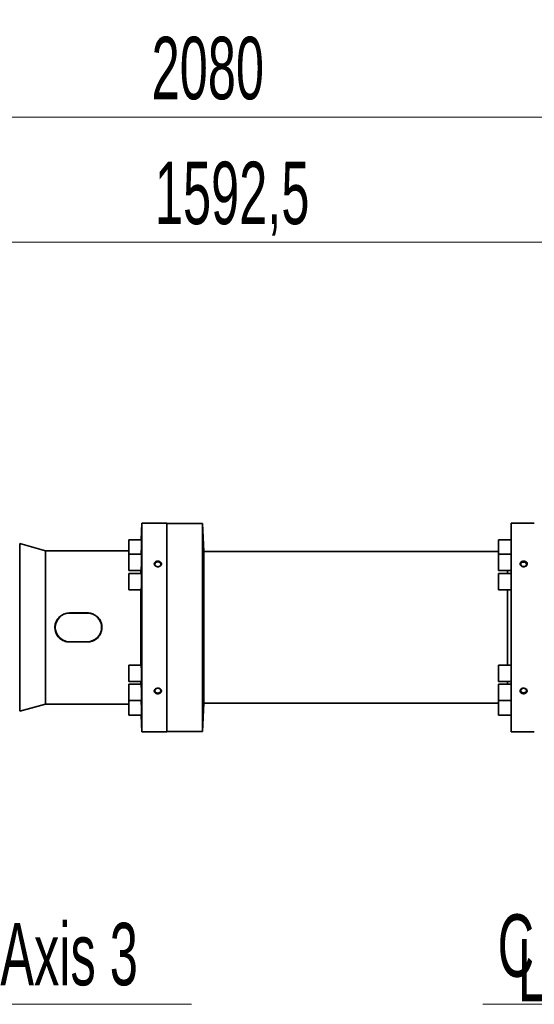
# Model space of a CAD drawing. Header units: millimetres. Extents: x 0 to 11920, y 0 to 8400.
# Tile 32 of 66: x 2962 to 3539, y 6603 to 7707. Entities that reach past the tile are written whole.
import ezdxf

# ---------------------------------------------------------------- set-up
doc = ezdxf.new("R2010")
doc.units = ezdxf.units.MM
doc.header["$LTSCALE"] = 20
doc.styles.add('SLDTEXTSTYLE0', font='TXT', dxfattribs={"width": 0.605})
doc.dimstyles.new('SLDDIMSTYLE0', dxfattribs={"dimtxt": 70, "dimasz": 70, "dimexe": 0, "dimexo": 0.0625, "dimgap": 17.5, "dimtad": 1, "dimdec": 1, "dimrnd": 1e-09, "dimzin": 12, "dimdsep": 46, "dimtxsty": 'SLDTEXTSTYLE0', "dimsah": 1, "dimcen": 0.09, "dimadec": 0, "dimazin": 3, "dimtfac": 1, "dimtofl": 0, "dimtmove": 0, "dimatfit": 3, "dimfxl": 1, "dimfrac": 2, "dimtolj": 1, "dimtzin": 12, "dimarcsym": 0})
doc.dimstyles.new('SLDDIMSTYLE1', dxfattribs={"dimtxt": 70, "dimasz": 70, "dimexe": 0, "dimexo": 0.0625, "dimgap": 17.5, "dimtad": 1, "dimdec": 0, "dimrnd": 1e-09, "dimzin": 12, "dimdsep": 46, "dimtxsty": 'SLDTEXTSTYLE0', "dimsah": 1, "dimcen": 0.09, "dimadec": 0, "dimazin": 3, "dimtfac": 1, "dimtofl": 0, "dimtmove": 0, "dimatfit": 3, "dimfxl": 1, "dimfrac": 2, "dimtolj": 1, "dimtzin": 12, "dimarcsym": 0})

# ---------------------------------------------------------------- blocks, each defined once
blk = doc.blocks.new('_D')
at = {"color": 7, "linetype": 'Continuous', "lineweight": 0}
for p, q in [((2464.2, 6829.3), (2464.2, 7487.2)), ((4056.7, 7029.3), (4056.7, 7487.2)), ((2464.2, 7457.2), (4056.7, 7457.2))]:
    blk.add_line(p, q, dxfattribs=at)
at = {"color": 7, "linetype": 'Continuous', "lineweight": 18}
for points in [[(2464.2, 7457.2), (2534.2, 7447.2), (2534.2, 7467.2)], [(4056.7, 7457.2), (3986.7, 7467.2), (3986.7, 7447.2)]]:
    blk.add_solid(points, dxfattribs=at)
at = {"color": 7, "linetype": 'Continuous', "lineweight": 18, "insert": (3113.4, 7547.4), "char_height": 70, "attachment_point": 1, "style": 'SLDTEXTSTYLE0'}
blk.add_mtext('1592,5', dxfattribs=at)
blk = doc.blocks.new('_D_1')
at = {"color": 7, "linetype": 'Continuous', "lineweight": 0}
for p, q in [((2062.8, 6911.4), (2062.8, 7767.2)), ((4256.7, 7128.3), (4256.7, 7767.2)), ((2062.8, 7737.2), (4256.7, 7737.2))]:
    blk.add_line(p, q, dxfattribs=at)
at = {"color": 7, "linetype": 'Continuous', "lineweight": 18}
for centre, start, end in [((3160.2, 7790.9), 153.4349, 206.5651), ((3159.2, 7790.9), 333.4349, 26.5651)]:
    blk.add_arc(centre, 120.1, start, end, dxfattribs=at)
for points in [[(2062.8, 7737.2), (2132.8, 7727.2), (2132.8, 7747.2)], [(4256.7, 7737.2), (4186.7, 7747.2), (4186.7, 7727.2)]]:
    blk.add_solid(points, dxfattribs=at)
at = {"color": 7, "linetype": 'Continuous', "lineweight": 18, "insert": (3052.8, 7827.4), "char_height": 70, "attachment_point": 1, "style": 'SLDTEXTSTYLE0'}
blk.add_mtext('2194', dxfattribs=at)
blk = doc.blocks.new('_D_3')
at = {"color": 7, "linetype": 'Continuous', "lineweight": 0}
for p, q in [((2176.7, 7081.8), (2176.7, 7627.2)), ((4256.7, 7128.3), (4256.7, 7627.2)), ((4256.7, 7597.2), (2176.7, 7597.2))]:
    blk.add_line(p, q, dxfattribs=at)
at = {"color": 7, "linetype": 'Continuous', "lineweight": 18}
for points in [[(2176.7, 7597.2), (2246.7, 7587.2), (2246.7, 7607.2)], [(4256.7, 7597.2), (4186.7, 7607.2), (4186.7, 7587.2)]]:
    blk.add_solid(points, dxfattribs=at)
at = {"color": 7, "linetype": 'Continuous', "lineweight": 18, "insert": (3109.7, 7687.4), "char_height": 70, "attachment_point": 1, "style": 'SLDTEXTSTYLE0'}
blk.add_mtext('2080', dxfattribs=at)
blk = doc.blocks.new('SW_SYMBOL_MOD_CL')
at = {"color": 0, "linetype": 'Continuous', "lineweight": 0, "char_height": 15515, "attachment_point": 5, "style": 'SLDTEXTSTYLE0'}
for s, insert in [('C', (8000, 12000)), ('L', (12000, 6000))]:
    blk.add_mtext(s, dxfattribs=dict(at, insert=insert))
blk = doc.blocks.new('SW_NOTE_0_1')
at = {"color": 0, "linetype": 'Continuous', "lineweight": 0}
for p, q in [((0, 0), (333.3, 0)), ((333.3, 0), (0, 0)), ((0, 0), (333.3, 0)), ((333.3, 0), (0, 0)), ((0, 0), (333.3, 0)), ((333.3, 0), (0, 0))]:
    blk.add_line(p, q, dxfattribs=at)
at = {"color": 0, "linetype": 'Continuous', "lineweight": 0, "xscale": 0.004511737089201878, "yscale": 0.004511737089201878, "zscale": 0.004511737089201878}
blk.add_blockref('SW_SYMBOL_MOD_CL', (1.9, 11.2), dxfattribs=at)
at = {"color": 0, "linetype": 'Continuous', "lineweight": 0, "insert": (119, 91.3), "char_height": 70, "attachment_point": 1, "style": 'SLDTEXTSTYLE0'}
blk.add_mtext('Axis 3', dxfattribs=at)
blk = doc.blocks.new('SW_NOTE_0_2')
at = {"color": 0, "linetype": 'Continuous', "lineweight": 0}
for p, q in [((-331.1, 0), (0, 0)), ((0, 0), (-331.1, 0)), ((-331.1, 0), (0, 0)), ((0, 0), (-331.1, 0)), ((-331.1, 0), (0, 0)), ((0, 0), (-331.1, 0))]:
    blk.add_line(p, q, dxfattribs=at)
at = {"color": 0, "linetype": 'Continuous', "lineweight": 0, "xscale": 0.004511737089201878, "yscale": 0.004511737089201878, "zscale": 0.004511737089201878}
blk.add_blockref('SW_SYMBOL_MOD_CL', (-330.3, 11.2), dxfattribs=at)
at = {"color": 0, "linetype": 'Continuous', "lineweight": 0, "insert": (-213.2, 91.3), "char_height": 70, "attachment_point": 1, "style": 'SLDTEXTSTYLE0'}
blk.add_mtext('Axis 5', dxfattribs=at)

msp = doc.modelspace()

# ---------------------------------------------------------------- linework, layer by layer
at = {"color": 7, "linetype": 'Continuous', "lineweight": 35}
for p, q in [((3098.58, 7142.26), (3097.93, 7123.61)), ((3109.67, 7142.26), (3098.58, 7142.26)), ((3098.58, 6908.26), (3098.58, 7142.26)), ((3126.67, 7142.26), (3123.67, 7142.26)), ((3126.67, 7025.26), (3126.67, 7142.26)), ((3519.67, 7142.26), (3512.67, 7142.26)), ((3512.67, 6908.26), (3512.67, 7142.26)), ((3538.67, 7142.26), (3533.67, 7142.26)), ((3166.67, 7141.76), (3126.67, 7141.76)), ((3168.32, 7110.26), (3166.67, 7141.76)), ((3166.67, 7141.76), (3166.67, 6908.76)), ((3098.41, 7123.61), (3084.08, 7123.61)), ((3084.08, 7123.61), (3084.08, 7107.24)), ((3512.67, 7123.61), (3498.58, 7123.61)), ((3498.58, 7123.61), (3498.58, 7107.24)), ((2990.67, 7111.26), (2961.82, 7119.26)), ((2961.82, 6931.26), (2961.82, 7119.26)), ((3084.08, 7111.26), (2990.67, 7111.26)), ((2990.67, 6939.26), (2990.67, 7111.26)), ((3498.58, 7110.26), (3168.32, 7110.26)), ((3168.32, 6940.26), (3168.32, 7110.26)), ((3098.41, 7107.24), (3084.08, 7107.24)), ((3084.08, 7107.24), (3084.08, 7088.94)), ((3512.67, 7107.24), (3498.58, 7107.24)), ((3498.58, 7107.24), (3498.58, 7088.94)), ((3084.08, 7088.94), (3097.87, 7088.94)), ((3097.5, 7085.91), (3097.5, 7088.94)), ((3498.58, 7088.94), (3512.67, 7088.94)), ((3508.48, 7088.94), (3508.48, 7085.91)), ((3508.49, 7088.94), (3508.49, 7085.91)), ((3098.26, 7085.91), (3084.08, 7085.91)), ((3084.08, 7085.91), (3084.08, 7067.61)), ((3512.67, 7085.91), (3498.58, 7085.91)), ((3498.58, 7085.91), (3498.58, 7067.61)), ((3084.08, 7067.61), (3097.94, 7067.61)), ((3097.5, 6982.91), (3097.5, 7067.61)), ((3498.58, 7067.61), (3512.67, 7067.61)), ((3508.48, 7067.61), (3508.48, 6982.91)), ((3508.49, 7067.61), (3508.49, 6982.91)), ((3037.67, 7041.54), (3017.67, 7041.54)), ((3037.67, 7041.26), (3017.67, 7041.26)), ((3126.67, 6908.26), (3126.67, 7025.26)), ((3017.67, 7009.26), (3037.67, 7009.26)), ((3017.67, 7008.97), (3037.67, 7008.97)), ((3097.94, 6982.91), (3084.08, 6982.91)), ((3084.08, 6982.91), (3084.08, 6964.61)), ((3512.67, 6982.91), (3498.58, 6982.91)), ((3498.58, 6982.91), (3498.58, 6964.61)), ((3084.08, 6964.61), (3098.26, 6964.61)), ((3097.87, 6961.57), (3084.08, 6961.57)), ((3084.08, 6961.57), (3084.08, 6943.27)), ((3097.5, 6961.57), (3097.5, 6964.61)), ((3498.58, 6964.61), (3512.67, 6964.61)), ((3512.67, 6961.57), (3498.58, 6961.57)), ((3498.58, 6961.57), (3498.58, 6943.27)), ((3508.48, 6964.61), (3508.48, 6961.57)), ((3508.49, 6964.61), (3508.49, 6961.57)), ((3084.08, 6943.27), (3098.41, 6943.27)), ((3084.08, 6943.27), (3084.08, 6926.91)), ((3498.58, 6943.27), (3512.67, 6943.27)), ((3498.58, 6943.27), (3498.58, 6926.91)), ((2961.82, 6931.26), (2990.67, 6939.26)), ((2990.67, 6939.26), (3084.08, 6939.26)), ((3166.67, 6908.76), (3168.32, 6940.26)), ((3168.32, 6940.26), (3498.58, 6940.26)), ((3084.08, 6926.91), (3098.41, 6926.91)), ((3097.93, 6926.91), (3098.58, 6908.26)), ((3498.58, 6926.91), (3512.67, 6926.91)), ((3098.58, 6908.26), (3126.67, 6908.26)), ((3126.67, 6908.76), (3166.67, 6908.76)), ((3512.67, 6908.26), (3538.67, 6908.26))]:
    msp.add_line(p, q, dxfattribs=at)
at = {"color": 8, "linetype": 'Continuous', "lineweight": 18}
for p, q in [((3017.67, 7041.54), (3017.67, 7041.26)), ((3037.67, 7041.54), (3037.67, 7041.26)), ((3017.67, 7008.97), (3017.67, 7009.26)), ((3037.67, 7008.97), (3037.67, 7009.26))]:
    msp.add_line(p, q, dxfattribs=at)
at = {"color": 7, "linetype": 'Continuous', "lineweight": 35, "flags": 128}
for points in [[(3116.67, 7093.4), (3117.77, 7093.55), (3118.75, 7093.97), (3119.51, 7094.63), (3119.96, 7095.44), (3120.05, 7096.32), (3119.78, 7097.18), (3119.17, 7097.93), (3118.28, 7098.47), (3117.22, 7098.76), (3116.11, 7098.76), (3115.05, 7098.47), (3114.16, 7097.93), (3113.55, 7097.18), (3113.28, 7096.32), (3113.37, 7095.44), (3113.82, 7094.63), (3114.58, 7093.97), (3115.56, 7093.55), (3116.67, 7093.4)], [(3526.67, 7093.45), (3527.72, 7093.59), (3528.66, 7093.99), (3529.39, 7094.61), (3529.82, 7095.39), (3529.9, 7096.24), (3529.64, 7097.06), (3529.06, 7097.77), (3528.21, 7098.29), (3527.2, 7098.57), (3526.13, 7098.57), (3525.12, 7098.29), (3524.27, 7097.77), (3523.69, 7097.06), (3523.43, 7096.24), (3523.51, 7095.39), (3523.94, 7094.61), (3524.67, 7093.99), (3525.61, 7093.59), (3526.67, 7093.45)], [(3116.67, 6951.71), (3117.77, 6951.86), (3118.75, 6952.28), (3119.51, 6952.94), (3119.96, 6953.75), (3120.05, 6954.63), (3119.78, 6955.5), (3119.17, 6956.24), (3118.28, 6956.78), (3117.22, 6957.07), (3116.11, 6957.07), (3115.05, 6956.78), (3114.16, 6956.24), (3113.55, 6955.5), (3113.28, 6954.63), (3113.37, 6953.75), (3113.82, 6952.94), (3114.58, 6952.28), (3115.56, 6951.86), (3116.67, 6951.71)], [(3526.67, 6957.07), (3527.72, 6956.93), (3528.66, 6956.52), (3529.39, 6955.9), (3529.82, 6955.12), (3529.9, 6954.27), (3529.64, 6953.45), (3529.06, 6952.74), (3528.21, 6952.22), (3527.2, 6951.94), (3526.13, 6951.94), (3525.12, 6952.22), (3524.27, 6952.74), (3523.69, 6953.45), (3523.43, 6954.27), (3523.51, 6955.12), (3523.94, 6955.9), (3524.67, 6956.52), (3525.61, 6956.93), (3526.67, 6957.07)]]:
    msp.add_lwpolyline(points, dxfattribs=at)
at = {"color": 7, "linetype": 'Continuous', "lineweight": 35}
for centre, start, end in [((3017.67, 7025.26), 90, 270), ((3037.67, 7025.26), 270, 90)]:
    msp.add_arc(centre, 16, start, end, dxfattribs=at)
for points, knots in [([(3109.67, 7142.26), (3109.68, 7142.26), (3109.74, 7142.25), (3110.4, 7142.22), (3111.81, 7142.15), (3113.78, 7142.09), (3116.1, 7142.05), (3118.53, 7142.06), (3120.76, 7142.12), (3122.48, 7142.19), (3123.5, 7142.25), (3123.61, 7142.25), (3123.67, 7142.26)], [0, 0, 0, 0, 0.0522951, 0.15493, 0.2585861, 0.364844, 0.4740165, 0.5852165, 0.6968735, 0.8072302, 0.9148564, 1, 1, 1, 1]), ([(3519.67, 7142.26), (3519.68, 7142.26), (3519.74, 7142.25), (3520.4, 7142.22), (3521.81, 7142.15), (3523.78, 7142.09), (3526.1, 7142.05), (3528.53, 7142.06), (3530.76, 7142.12), (3532.48, 7142.19), (3533.5, 7142.25), (3533.61, 7142.25), (3533.67, 7142.26)], [0, 0, 0, 0, 0.05229506, 0.15492997, 0.25858615, 0.364844, 0.4740165, 0.58521651, 0.69687347, 0.80723022, 0.91485642, 1, 1, 1, 1]), ([(3097.98, 7107.24), (3098, 7107.72), (3098.06, 7108.84), (3098.16, 7111.43), (3098.26, 7114.5), (3098.34, 7117.58), (3098.39, 7120.32), (3098.41, 7122.36), (3098.4, 7123.51), (3098.38, 7123.49), (3098.37, 7123.49)], [0, 0, 0, 0, 0.1010772, 0.2364882, 0.3719108, 0.5072946, 0.6426102, 0.7778568, 0.9130587, 1, 1, 1, 1]), ([(3097.87, 7089.05), (3097.89, 7089.05), (3097.94, 7089.05), (3098.03, 7090.23), (3098.14, 7092.29), (3098.24, 7095.05), (3098.33, 7098.14), (3098.39, 7101.22), (3098.41, 7103.96), (3098.41, 7106), (3098.37, 7107.14), (3098.33, 7107.12), (3098.32, 7107.12)], [0, 0, 0, 0, 0.0720379, 0.1794307, 0.2868817, 0.3943518, 0.5017989, 0.6091952, 0.7165349, 0.8238334, 0.9311205, 1, 1, 1, 1]), ([(3113.51, 7094.52), (3113.78, 7094.29), (3114.37, 7093.79), (3115.59, 7093.36), (3116.96, 7093.25), (3118.31, 7093.51), (3119.48, 7094.13), (3120.32, 7095.01), (3120.73, 7096.05), (3120.68, 7097.11), (3120.2, 7098.09), (3119.33, 7098.89), (3118.16, 7099.43), (3116.81, 7099.64), (3115.43, 7099.5), (3114.19, 7099.01), (3113.23, 7098.23), (3112.68, 7097.24), (3112.59, 7096.18), (3112.89, 7095.23), (3113.32, 7094.73), (3113.51, 7094.52)], [0, 0, 0, 0, 0.0474448, 0.1012254, 0.1557541, 0.2107118, 0.2655691, 0.3198189, 0.3731824, 0.4257802, 0.478107, 0.530781, 0.5842359, 0.6385426, 0.6934188, 0.7483671, 0.8028522, 0.8565011, 0.9092998, 0.9616443, 1, 1, 1, 1]), ([(3523.52, 7094.54), (3523.3, 7094.8), (3522.84, 7095.36), (3522.6, 7096.38), (3522.77, 7097.42), (3523.38, 7098.35), (3524.35, 7099.07), (3525.58, 7099.51), (3526.95, 7099.61), (3528.29, 7099.36), (3529.45, 7098.78), (3530.29, 7097.93), (3530.7, 7096.92), (3530.66, 7095.86), (3530.18, 7094.87), (3529.32, 7094.05), (3528.16, 7093.49), (3526.82, 7093.26), (3525.45, 7093.41), (3524.3, 7093.86), (3523.76, 7094.33), (3523.52, 7094.54)], [0, 0, 0, 0, 0.04745524, 0.10049949, 0.152957, 0.20533439, 0.25821892, 0.31194229, 0.36645948, 0.42140721, 0.47626001, 0.53051253, 0.58388518, 0.63649389, 0.68882793, 0.74150168, 0.79494914, 0.84924442, 0.90410966, 0.95905133, 1, 1, 1, 1]), ([(3097.94, 7067.72), (3097.96, 7067.72), (3098.02, 7067.72), (3098.12, 7068.9), (3098.22, 7070.97), (3098.31, 7073.72), (3098.38, 7076.81), (3098.41, 7079.89), (3098.41, 7082.63), (3098.38, 7084.67), (3098.32, 7085.81), (3098.28, 7085.79), (3098.26, 7085.79)], [0, 0, 0, 0, 0.0722353, 0.1796769, 0.2871472, 0.3946032, 0.5020127, 0.609365, 0.7166712, 0.8239585, 0.9312606, 1, 1, 1, 1]), ([(3017.67, 7041.54), (3016.75, 7041.5), (3014.92, 7041.41), (3012.26, 7040.7), (3009.75, 7039.6), (3007.46, 7038.09), (3005.45, 7036.2), (3003.77, 7034), (3002.49, 7031.54), (3001.63, 7028.91), (3001.25, 7026.18), (3001.32, 7023.46), (3001.85, 7020.8), (3002.8, 7018.27), (3004.16, 7015.94), (3005.89, 7013.84), (3007.96, 7012.05), (3010.33, 7010.61), (3012.91, 7009.6), (3015.39, 7009.05), (3016.99, 7009), (3017.67, 7008.97)], [0, 0, 0, 0, 0.0533302, 0.1066628, 0.1599707, 0.2132814, 0.2671132, 0.3209428, 0.3749328, 0.4289173, 0.4820214, 0.5351244, 0.5874438, 0.6397673, 0.6924465, 0.7451294, 0.7988194, 0.852508, 0.9065449, 0.9605783, 1, 1, 1, 1]), ([(3037.67, 7008.97), (3038.58, 7009.02), (3040.41, 7009.11), (3043.07, 7009.81), (3045.58, 7010.92), (3047.87, 7012.43), (3049.88, 7014.31), (3051.57, 7016.51), (3052.85, 7018.97), (3053.7, 7021.6), (3054.08, 7024.33), (3054.01, 7027.05), (3053.48, 7029.71), (3052.53, 7032.24), (3051.17, 7034.58), (3049.44, 7036.68), (3047.37, 7038.46), (3045, 7039.9), (3042.42, 7040.91), (3039.94, 7041.46), (3038.34, 7041.52), (3037.67, 7041.54)], [0, 0, 0, 0, 0.0533302, 0.1066628, 0.1599707, 0.2132814, 0.2671132, 0.3209428, 0.3749328, 0.4289173, 0.4820214, 0.5351244, 0.5874438, 0.6397673, 0.6924465, 0.7451294, 0.7988194, 0.852508, 0.9065449, 0.9605783, 1, 1, 1, 1]), ([(3098.26, 6964.72), (3098.28, 6964.72), (3098.33, 6964.72), (3098.38, 6965.9), (3098.41, 6967.97), (3098.41, 6970.72), (3098.37, 6973.81), (3098.31, 6976.89), (3098.22, 6979.63), (3098.11, 6981.67), (3098.02, 6982.81), (3097.96, 6982.79), (3097.94, 6982.79)], [0, 0, 0, 0, 0.07245629, 0.17985988, 0.28720641, 0.3945091, 0.50179637, 0.60910175, 0.7164527, 0.82386086, 0.93131596, 1, 1, 1, 1]), ([(3098.32, 6943.39), (3098.33, 6943.39), (3098.37, 6943.39), (3098.41, 6944.57), (3098.41, 6946.63), (3098.38, 6949.39), (3098.32, 6952.47), (3098.24, 6955.55), (3098.14, 6958.29), (3098.03, 6960.33), (3097.93, 6961.48), (3097.89, 6961.46), (3097.87, 6961.45)], [0, 0, 0, 0, 0.0723035, 0.1796618, 0.2869716, 0.3942588, 0.5015566, 0.6088949, 0.7162896, 0.8237355, 0.9312055, 1, 1, 1, 1]), ([(3113.63, 6951.99), (3113.92, 6951.77), (3114.54, 6951.32), (3115.78, 6950.95), (3117.16, 6950.89), (3118.5, 6951.2), (3119.62, 6951.83), (3120.4, 6952.72), (3120.75, 6953.75), (3120.64, 6954.81), (3120.1, 6955.79), (3119.18, 6956.59), (3117.97, 6957.1), (3116.61, 6957.27), (3115.24, 6957.07), (3114.03, 6956.51), (3113.13, 6955.66), (3112.64, 6954.64), (3112.61, 6953.58), (3112.97, 6952.66), (3113.44, 6952.19), (3113.63, 6951.99)], [0, 0, 0, 0, 0.0474033, 0.1013116, 0.1559305, 0.2109079, 0.2657059, 0.3198369, 0.3730722, 0.4255938, 0.4779339, 0.5307011, 0.5842838, 0.6386969, 0.6936171, 0.7485301, 0.802911, 0.8564279, 0.9091283, 0.9614567, 1, 1, 1, 1]), ([(3523.66, 6951.99), (3523.42, 6952.24), (3522.92, 6952.77), (3522.61, 6953.76), (3522.72, 6954.82), (3523.26, 6955.79), (3524.18, 6956.57), (3525.38, 6957.09), (3526.73, 6957.25), (3528.09, 6957.05), (3529.29, 6956.49), (3530.19, 6955.65), (3530.67, 6954.63), (3530.7, 6953.57), (3530.28, 6952.58), (3529.48, 6951.75), (3528.35, 6951.17), (3527.03, 6950.9), (3525.66, 6950.99), (3524.48, 6951.38), (3523.9, 6951.81), (3523.66, 6951.99)], [0, 0, 0, 0, 0.0474114, 0.100584, 0.1531088, 0.2054571, 0.2582331, 0.3118205, 0.3662326, 0.4211462, 0.4760493, 0.5304206, 0.5839322, 0.6366341, 0.6889697, 0.7415553, 0.7948689, 0.8490439, 0.90385, 0.9588158, 1, 1, 1, 1]), ([(3098.37, 6927.02), (3098.38, 6927.02), (3098.4, 6927.02), (3098.41, 6928.2), (3098.39, 6930.26), (3098.34, 6933.01), (3098.26, 6936.1), (3098.16, 6939.16), (3098.06, 6941.72), (3098, 6942.82), (3097.98, 6943.27)], [0, 0, 0, 0, 0.090858, 0.226042, 0.3611887, 0.4963393, 0.6315335, 0.7667962, 0.9021275, 1, 1, 1, 1])]:
    msp.add_open_spline(points, degree=3, knots=knots, dxfattribs=at)

# ---------------------------------------------------------------- block references
at = {"color": 7, "linetype": 'Continuous', "lineweight": 0}
for name, p in [('SW_NOTE_0_1', (2821.11, 6602.78)), ('SW_NOTE_0_2', (3812.22, 6602.78))]:
    msp.add_blockref(name, p, dxfattribs=at)

# ---------------------------------------------------------------- dimensions: what is measured, and where the dimension line sits
at = {"color": 7, "linetype": 'Continuous', "lineweight": 18}
dim = msp.add_linear_dim(base=(4256.67, 7737.16), p1=(2062.78, 6907.39), p2=(4256.67, 7124.26), text='(<>)', dimstyle='SLDDIMSTYLE1', dxfattribs=at)
dim.commit()
dim.dimension.update_dxf_attribs({"geometry": '_D_1', "text_midpoint": (3159.72, 7737.16), "dimtype": 160})
for base, p1, p2, picture, middle in [((2176.67, 7597.16), (4256.67, 7124.26), (2176.67, 7077.76), '_D_3', (3216.67, 7597.16)), ((4056.67, 7457.16), (2464.17, 6825.26), (4056.67, 7025.26), '_D', (3260.42, 7457.16))]:
    dim = msp.add_linear_dim(base=base, p1=p1, p2=p2, dimstyle='SLDDIMSTYLE0', dxfattribs=at)
    dim.commit()
    dim.dimension.update_dxf_attribs({"geometry": picture, "text_midpoint": middle, "dimtype": 160})

doc.saveas('drawing.dxf')
